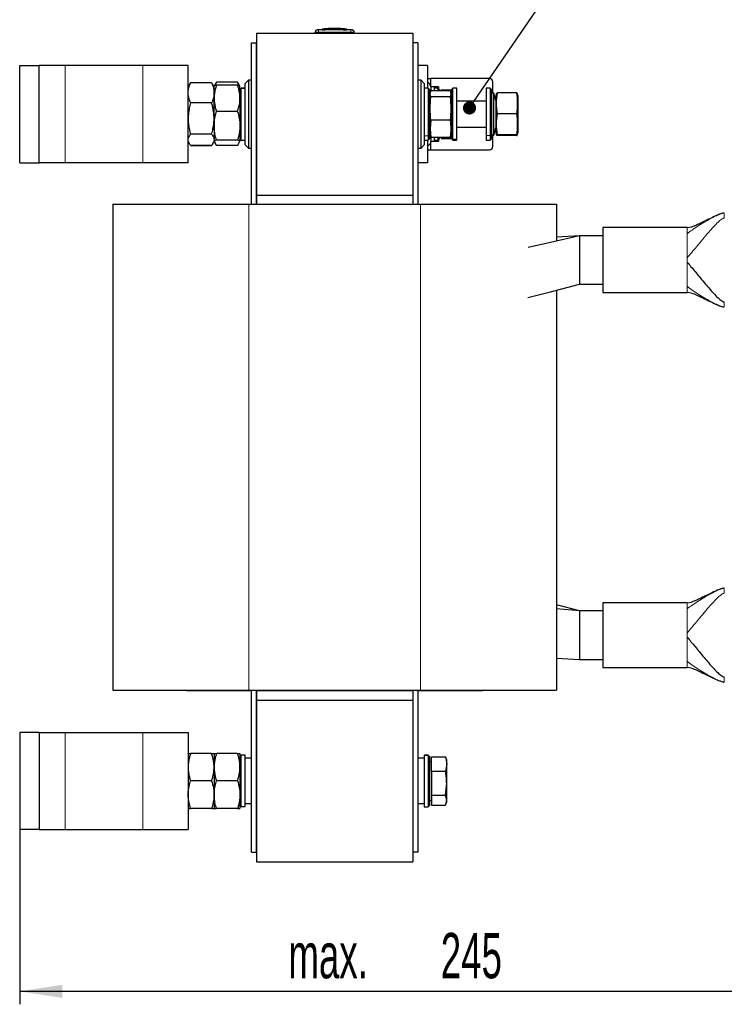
# Paper-space layout 'Blatt2' of a CAD drawing. Header units: millimetres. Extents: x 5 to 418, y 2 to 292.
# Tile 26 of 29: x 182 to 237, y 167 to 243. Entities that reach past the tile are written whole.
import ezdxf

# ---------------------------------------------------------------- set-up
doc = ezdxf.new("R2010")
doc.units = ezdxf.units.MM
doc.layers.add('SLD-0', color=7, linetype='Continuous')
doc.styles.add('SLDTEXTSTYLE0', font='TXT', dxfattribs={"width": 0.605})
doc.dimstyles.new('SLDDIMSTYLE0', dxfattribs={"dimtxt": 3.5, "dimasz": 3.302, "dimexe": 0, "dimexo": 0.0625, "dimgap": 0.875, "dimtad": 1, "dimlfac": 4, "dimrnd": 1e-09, "dimzin": 12, "dimdsep": 46, "dimtxsty": 'SLDTEXTSTYLE0', "dimsah": 1, "dimcen": 0.09, "dimadec": 0, "dimazin": 3, "dimtfac": 1, "dimtofl": 0, "dimtmove": 0, "dimatfit": 3, "dimfxl": 1, "dimfrac": 2, "dimtolj": 1, "dimtzin": 12, "dimarcsym": 0})
doc.dimstyles.new('SLDDIMSTYLE3', dxfattribs={"dimtxt": 0.18, "dimasz": 1.016, "dimexe": 0, "dimexo": 0.0625, "dimgap": 0, "dimtad": 0, "dimtih": 1, "dimtoh": 1, "dimdec": 0, "dimrnd": 1e-09, "dimzin": 0, "dimdsep": 46, "dimtxsty": 'Standard', "dimblk1": 'DOT', "dimblk2": 'DOT', "dimsah": 1, "dimcen": 0.09, "dimadec": 0, "dimazin": 0, "dimtfac": 1.016, "dimtdec": 0, "dimtofl": 0, "dimtmove": 0, "dimatfit": 3, "dimldrblk": 'DOT', "dimfxl": 1, "dimfrac": 2, "dimtolj": 1, "dimtzin": 0, "dimarcsym": 0})

# ---------------------------------------------------------------- blocks, each defined once
blk = doc.blocks.new('_D_9')
at = {"layer": 'SLD-0', "color": 7}
for p, q in [((243.435, 195.389), (243.435, 166.874)), ((182.185, 180.374), (182.185, 166.874)), ((243.435, 167.874), (182.185, 167.874))]:
    blk.add_line(p, q, dxfattribs=at)
for points in [[(182.185, 167.874), (185.487, 167.366), (185.487, 168.382)], [(243.435, 167.874), (240.133, 168.382), (240.133, 167.366)]]:
    blk.add_solid(points, dxfattribs=at)
at = {"layer": 'SLD-0', "color": 7, "char_height": 3.5, "attachment_point": 1, "style": 'SLDTEXTSTYLE0'}
for s, insert in [('245', (214.679, 172.386)), ('max.', (202.92, 172.386))]:
    blk.add_mtext(s, dxfattribs=dict(at, insert=insert))
blk = doc.blocks.new('_Dot')
at = {"color": 0, "linetype": 'ByBlock', "lineweight": -2}
blk.add_line((-0.5, 0), (-1, 0), dxfattribs=at)
at = {"color": 0, "linetype": 'ByBlock', "const_width": 0.5}
blk.add_lwpolyline([(-0.25, 0, 1), (0.25, 0, 1)], format="xyb", close=True, dxfattribs=at)

psp = doc.layouts.new('Blatt2')

# ---------------------------------------------------------------- linework, layer by layer
at = {"color": 7, "linetype": 'Continuous', "lineweight": 25}
for p, q in [((200.4602, 241.8742), (200.4602, 229.3742)), ((200.4602, 241.8742), (212.5352, 241.8742)), ((204.9977, 241.8742), (204.9977, 241.9522)), ((205.5292, 242.1736), (205.1333, 242.1427)), ((205.7458, 242.2095), (205.5161, 242.1955)), ((206.0612, 242.1843), (205.528, 242.1624)), ((205.528, 242.1784), (206.0612, 242.1843)), ((205.528, 242.1784), (205.528, 242.1734)), ((205.528, 242.1453), (205.528, 242.1403)), ((206.2679, 242.2492), (205.9796, 242.2357)), ((205.9796, 242.2357), (205.9796, 242.2361)), ((206.2679, 242.2492), (206.2679, 242.2492)), ((206.6615, 242.2509), (206.6615, 242.2509)), ((206.9803, 242.2379), (206.6615, 242.2509)), ((206.9803, 242.2384), (206.9803, 242.2379)), ((207.4431, 242.1995), (207.1347, 242.217)), ((207.8622, 242.1427), (207.43, 242.1764)), ((207.4313, 242.1808), (207.4313, 242.1758)), ((207.4313, 242.1463), (207.4313, 242.1413)), ((207.9977, 241.8742), (207.9977, 241.9522)), ((212.5352, 241.8742), (212.5352, 229.3742)), ((200.0852, 241.1242), (200.4602, 241.1242)), ((200.0852, 228.6617), (200.0852, 241.1242)), ((200.4602, 228.6617), (200.4602, 241.1242)), ((212.5352, 241.1242), (212.5352, 228.6617)), ((212.9102, 241.1242), (212.5352, 241.1242)), ((212.9102, 241.1242), (212.9102, 228.6617)), ((182.1852, 239.3742), (183.6852, 239.3742)), ((182.1852, 231.8742), (182.1852, 239.3742)), ((183.6852, 231.8742), (183.6852, 239.3742)), ((185.6852, 239.3742), (183.6852, 239.3742)), ((191.6852, 239.3742), (185.6852, 239.3742)), ((195.1852, 239.3742), (191.6852, 239.3742)), ((195.1852, 231.8742), (195.1852, 239.3742)), ((213.6602, 239.3742), (212.9102, 239.3742)), ((213.6602, 239.3742), (213.6602, 237.6242)), ((195.375, 238.0461), (195.275, 237.8967)), ((196.9954, 238.0578), (195.375, 238.0578)), ((196.9954, 238.0461), (195.375, 238.0461)), ((198.9954, 238.099), (197.375, 238.099)), ((199.8352, 238.2492), (199.5852, 237.9992)), ((200.0852, 238.2492), (199.8352, 238.2492)), ((199.8352, 238.2492), (199.8352, 232.9992)), ((213.1602, 238.2492), (212.9102, 238.2492)), ((213.4102, 237.9992), (213.1602, 238.2492)), ((213.1602, 236.7963), (213.1602, 238.2492)), ((213.6602, 238.3742), (213.9039, 238.3742)), ((213.9039, 237.7891), (213.9039, 238.3742)), ((218.4477, 238.3742), (213.9039, 238.3742)), ((218.6977, 237.2492), (218.6977, 238.1242)), ((195.2715, 237.8987), (195.1852, 237.7492)), ((197.0995, 237.8977), (197.0822, 237.9276)), ((197.1852, 237.7492), (197.0995, 237.8977)), ((197.1889, 237.7805), (197.1852, 237.7742)), ((197.1852, 236.8498), (197.1852, 237.7711)), ((197.3326, 238.0294), (197.1889, 237.7805)), ((198.9954, 237.8621), (197.375, 237.8621)), ((199.1816, 237.7805), (199.0376, 238.0299)), ((199.1852, 237.7742), (199.1816, 237.7805)), ((199.1852, 236.8498), (199.1852, 237.7711)), ((199.2852, 237.6242), (199.1852, 237.5242)), ((199.5852, 237.6242), (199.2852, 237.6242)), ((199.2852, 237.6186), (199.2852, 237.6242)), ((199.2852, 233.6242), (199.2852, 237.6186)), ((199.5852, 233.2492), (199.5852, 237.9992)), ((213.4102, 237.9992), (213.4102, 236.6847)), ((213.7102, 237.6242), (213.4102, 237.6242)), ((213.8102, 237.5242), (213.7102, 237.6242)), ((213.7102, 237.6242), (213.7102, 233.9483)), ((213.8102, 237.5242), (213.8102, 234.0321)), ((213.9077, 237.3742), (213.8102, 237.3742)), ((213.8727, 237.3074), (213.8102, 237.0742)), ((214.1693, 237.7304), (213.9102, 237.7304)), ((213.9102, 237.7304), (213.9102, 237.3832)), ((215.396, 237.4333), (213.9245, 237.4333)), ((214.4602, 237.6242), (214.1602, 237.6242)), ((214.1602, 237.6242), (214.1602, 237.4333)), ((214.1693, 237.7304), (214.1693, 237.6242)), ((214.5102, 237.7304), (214.1693, 237.7304)), ((214.5602, 237.5242), (214.4602, 237.6242)), ((214.4602, 237.6242), (214.4602, 237.4333)), ((214.5102, 237.7304), (214.5102, 237.5742)), ((214.5602, 237.5242), (214.5602, 237.4333)), ((214.7102, 237.5006), (215.5102, 237.5006)), ((214.7102, 237.4333), (214.7102, 237.5006)), ((215.5102, 237.0742), (215.4478, 237.3074)), ((215.6102, 237.6242), (215.5102, 237.5242)), ((215.5102, 233.7887), (215.5102, 237.5242)), ((215.9102, 237.6242), (215.6102, 237.6242)), ((215.6102, 233.6921), (215.6102, 237.6242)), ((215.9102, 233.6921), (215.9102, 237.6242)), ((218.4852, 237.6242), (218.1852, 237.6242)), ((218.1852, 237.6242), (218.1852, 233.9688)), ((218.5852, 237.5242), (218.4852, 237.6242)), ((218.4852, 237.6242), (218.4852, 233.9688)), ((218.5852, 237.5242), (218.5852, 234.0516)), ((197.1852, 235.6367), (197.1852, 236.8498)), ((199.1852, 236.8498), (199.1852, 234.7311)), ((213.1602, 232.9992), (213.1602, 236.7963)), ((213.4102, 236.6847), (213.4102, 233.2492)), ((215.396, 236.9601), (213.9245, 236.9601)), ((218.1852, 236.6242), (215.9102, 236.6242)), ((218.7852, 237.2492), (218.5852, 237.2492)), ((218.9352, 236.6742), (218.7852, 237.2492)), ((218.7852, 234.0582), (218.7852, 237.2492)), ((218.9827, 237.2514), (218.9352, 237.0742)), ((218.9352, 237.0739), (218.9352, 234.1745)), ((218.9821, 237.2489), (219.0495, 237.2675)), ((220.521, 237.2675), (219.0495, 237.2675)), ((220.5862, 237.2495), (220.521, 237.2675)), ((220.6352, 237.0742), (220.5881, 237.25)), ((220.6352, 237.0739), (220.6352, 234.3831)), ((196.9954, 236.4939), (195.375, 236.4939)), ((198.9954, 235.8376), (197.375, 235.8376)), ((197.1852, 235.6367), (197.1852, 235.2829)), ((197.1852, 235.2829), (197.1852, 233.6371)), ((213.9245, 235.151), (213.8571, 234.483)), ((215.396, 235.151), (213.9245, 235.151)), ((220.521, 235.6614), (219.0495, 235.6614)), ((199.1852, 234.7311), (199.1852, 233.5305)), ((213.8571, 234.483), (213.9245, 233.8151)), ((215.9102, 234.6242), (218.1852, 234.6242)), ((218.7852, 233.9992), (218.9352, 234.5742)), ((220.6352, 234.3831), (220.6352, 234.1742)), ((195.1852, 233.4992), (195.2715, 233.3497)), ((196.9954, 234.072), (195.375, 234.072)), ((197.0995, 233.3507), (197.1852, 233.4992)), ((197.1852, 233.6371), (197.1852, 233.4992)), ((197.1852, 233.5242), (197.1889, 233.5179)), ((197.1889, 233.5179), (197.3327, 233.2688)), ((198.9954, 233.6246), (197.375, 233.6246)), ((199.1816, 233.5179), (199.1852, 233.5242)), ((199.1821, 233.5187), (199.1852, 233.5305)), ((199.1852, 233.7242), (199.2852, 233.6242)), ((199.2852, 233.6242), (199.5852, 233.6242)), ((213.4102, 233.6242), (213.7102, 233.6242)), ((213.6602, 233.6242), (213.6602, 231.8742)), ((213.7102, 233.9483), (213.7102, 233.6242)), ((213.7102, 233.6242), (213.8102, 233.7242)), ((213.8102, 234.1742), (213.8727, 233.941)), ((213.8102, 234.0321), (213.8102, 233.7242)), ((213.8102, 233.8742), (213.9077, 233.8742)), ((213.8875, 233.9449), (213.9245, 233.8151)), ((213.9102, 233.8652), (213.9102, 233.5179)), ((214.1693, 233.5179), (213.9102, 233.5179)), ((215.396, 233.8151), (213.9245, 233.8151)), ((214.1602, 233.8151), (214.1602, 233.6242)), ((214.1602, 233.6242), (214.4602, 233.6242)), ((214.1693, 233.6242), (214.1693, 233.5179)), ((214.5102, 233.5179), (214.1693, 233.5179)), ((214.4602, 233.8151), (214.4602, 233.6242)), ((214.4602, 233.6242), (214.5602, 233.7242)), ((214.5102, 233.6742), (214.5102, 233.5179)), ((214.5602, 233.8151), (214.5602, 233.7242)), ((214.7102, 233.8151), (214.7102, 233.7478)), ((214.7102, 233.7478), (215.5102, 233.7478)), ((215.396, 233.8151), (215.433, 233.9449)), ((215.4478, 233.941), (215.5102, 234.1742)), ((215.5102, 233.7242), (215.5102, 233.7887)), ((215.5102, 233.7242), (215.6102, 233.6242)), ((215.6102, 233.6242), (215.6102, 233.6921)), ((215.6102, 233.6242), (215.9102, 233.6242)), ((215.9102, 233.6242), (215.9102, 233.6921)), ((218.1852, 233.9688), (218.1852, 233.6242)), ((218.1852, 233.6242), (218.4852, 233.6242)), ((218.4852, 233.9688), (218.4852, 233.6242)), ((218.4852, 233.6242), (218.5852, 233.7242)), ((218.5852, 234.0516), (218.5852, 233.7242)), ((218.5852, 233.9992), (218.7852, 233.9992)), ((218.6977, 233.1242), (218.6977, 233.9992)), ((218.7852, 233.9992), (218.7852, 234.0582)), ((218.9352, 234.1742), (218.9824, 233.9983)), ((218.9821, 233.9995), (219.0495, 234.0181)), ((219.0495, 233.9809), (218.9821, 233.9995)), ((220.521, 234.0181), (219.0495, 234.0181)), ((220.521, 233.9809), (219.0495, 233.9809)), ((220.5881, 233.9983), (220.6352, 234.1742)), ((196.9954, 233.2023), (195.375, 233.2023)), ((196.9954, 233.1906), (195.375, 233.1906)), ((197.375, 233.1994), (197.3333, 233.2691)), ((198.9954, 233.1994), (197.375, 233.1994)), ((199.5852, 233.2492), (199.8352, 232.9992)), ((199.8352, 232.9992), (200.0852, 232.9992)), ((212.9102, 232.9992), (213.1602, 232.9992)), ((213.1602, 232.9992), (213.4102, 233.2492)), ((213.6602, 232.8742), (213.9039, 232.8742)), ((213.9039, 232.8742), (213.9039, 233.4592)), ((213.9039, 232.8742), (218.4477, 232.8742)), ((182.1852, 231.8742), (183.6852, 231.8742)), ((185.6852, 231.8742), (183.6852, 231.8742)), ((191.6852, 231.8742), (185.6852, 231.8742)), ((195.1852, 231.8742), (191.6852, 231.8742)), ((213.6602, 231.8742), (212.9102, 231.8742)), ((200.4602, 229.3742), (212.5352, 229.3742)), ((200.4602, 229.3742), (200.4602, 228.6617)), ((212.5352, 229.3742), (212.5352, 228.6617)), ((189.3727, 228.6617), (189.3727, 191.1367)), ((189.3727, 228.6617), (199.8727, 228.6617)), ((199.8727, 228.6617), (213.1227, 228.6617)), ((213.1227, 228.6617), (223.6227, 228.6617)), ((223.6227, 228.6617), (223.6227, 225.832)), ((233.6852, 226.8596), (227.1852, 226.8596)), ((227.1852, 226.8596), (227.1852, 221.8596)), ((233.6852, 226.8596), (234.0217, 226.9127)), ((225.3977, 226.2346), (223.6227, 226.1297)), ((227.1852, 226.2346), (225.3977, 226.2346)), ((225.3977, 226.2346), (225.3977, 222.4846)), ((225.3977, 222.4846), (227.1852, 222.4846)), ((223.6227, 222.0327), (223.6227, 191.1367)), ((227.1852, 221.8596), (233.6852, 221.8596)), ((234.0221, 221.8045), (233.6852, 221.8596)), ((233.6852, 197.8888), (227.1852, 197.8888)), ((227.1852, 197.8888), (227.1852, 192.8888)), ((233.6852, 197.8888), (234.0217, 197.9419)), ((225.3977, 197.2638), (223.6227, 197.7157)), ((225.3977, 197.2638), (223.6227, 197.4148)), ((227.1852, 197.2638), (225.3977, 197.2638)), ((225.3977, 197.2638), (225.3977, 195.3888)), ((225.3977, 195.3888), (225.3977, 193.5138)), ((223.6227, 193.6187), (225.3977, 193.5138)), ((225.3977, 193.5138), (227.1852, 193.5138)), ((227.1852, 192.8888), (233.6852, 192.8888)), ((234.0221, 192.8337), (233.6852, 192.8888)), ((189.3727, 191.1367), (199.8727, 191.1367)), ((195.0852, 191.1242), (195.0852, 191.1367)), ((195.0852, 191.1242), (195.4741, 191.1242)), ((195.4741, 191.1242), (199.6071, 191.1242)), ((199.6071, 191.1367), (199.6071, 191.1242)), ((199.6071, 191.1242), (200.0453, 191.1242)), ((199.8727, 191.1367), (213.1227, 191.1367)), ((200.0453, 191.1242), (200.0453, 191.1367)), ((200.0852, 191.1242), (200.0453, 191.1242)), ((200.0852, 178.6242), (200.0852, 191.1367)), ((200.4602, 178.6242), (200.4602, 191.1367)), ((200.4602, 191.1367), (200.4602, 191.1242)), ((200.4602, 191.1242), (200.4602, 190.3742)), ((200.4602, 191.1242), (212.5352, 191.1242)), ((212.5352, 191.1367), (212.5352, 178.6242)), ((212.5352, 191.1367), (212.5352, 191.1242)), ((212.5352, 191.1242), (212.5352, 190.3742)), ((212.9102, 191.1367), (212.9102, 178.6242)), ((212.9102, 191.1242), (212.9502, 191.1242)), ((212.9502, 191.1367), (212.9502, 191.1242)), ((212.9502, 191.1242), (213.3884, 191.1242)), ((213.1227, 191.1367), (223.6227, 191.1367)), ((213.3884, 191.1242), (213.3884, 191.1367)), ((213.3884, 191.1242), (217.5214, 191.1242)), ((217.5214, 191.1242), (217.9102, 191.1242)), ((217.9102, 191.1242), (217.9102, 191.1367)), ((200.4602, 190.3742), (212.5352, 190.3742)), ((200.4602, 190.3742), (200.4602, 177.8742)), ((212.5352, 190.3742), (212.5352, 177.8742)), ((182.1852, 187.8742), (182.1852, 180.3742)), ((183.6852, 187.8742), (182.1852, 187.8742)), ((183.6852, 187.8742), (183.6852, 180.3742)), ((183.6852, 187.8742), (185.6852, 187.8742)), ((185.6852, 187.8742), (191.6852, 187.8742)), ((191.6852, 187.8742), (195.1852, 187.8742)), ((195.1852, 187.8742), (195.1852, 180.3742)), ((196.9954, 186.2492), (195.375, 186.2492)), ((197.1852, 186.2492), (197.1852, 185.1867)), ((198.9954, 186.2492), (197.375, 186.2492)), ((199.1852, 186.2492), (199.1852, 185.1867)), ((199.1852, 186.0242), (199.2852, 186.1242)), ((199.2852, 182.1242), (199.2852, 186.1242)), ((199.5852, 186.1242), (199.2852, 186.1242)), ((199.5852, 182.1242), (199.5852, 186.1242)), ((200.0852, 185.8742), (199.5852, 185.8742)), ((213.4102, 185.8742), (212.9102, 185.8742)), ((213.7102, 186.1242), (213.4102, 186.1242)), ((213.4102, 186.1242), (213.4102, 186.0931)), ((213.4102, 186.0931), (213.4102, 182.1242)), ((213.8102, 186.0242), (213.7102, 186.1242)), ((213.7102, 186.1242), (213.7102, 186.0931)), ((213.7102, 186.0931), (213.7102, 182.1242)), ((213.8102, 186.0242), (213.8102, 185.9947)), ((213.8102, 185.9947), (213.8102, 182.2242)), ((213.9602, 185.6645), (213.8102, 185.5779)), ((213.9602, 185.9896), (215.0437, 185.9896)), ((213.9602, 184.8814), (213.9602, 185.9896)), ((215.0437, 185.9896), (215.1352, 185.4355)), ((215.1352, 185.7492), (215.0801, 185.9006)), ((215.1352, 185.4355), (215.1352, 185.7492)), ((197.1852, 185.1867), (197.1852, 183.0617)), ((199.1852, 185.1867), (199.1852, 183.0617)), ((213.9602, 184.8814), (215.0437, 184.8814)), ((213.9602, 184.8814), (213.9602, 183.016)), ((215.1352, 185.4355), (215.0437, 184.8814)), ((215.1352, 183.9487), (215.1352, 185.4355)), ((196.9954, 184.1242), (195.375, 184.1242)), ((198.9954, 184.1242), (197.375, 184.1242)), ((215.1352, 182.6374), (215.1352, 183.9487)), ((197.1852, 183.0617), (197.1852, 181.9992)), ((199.1852, 183.0617), (199.1852, 181.9992)), ((213.8102, 182.6704), (213.9602, 182.5838)), ((213.9602, 183.016), (215.0437, 183.016)), ((213.9602, 183.016), (213.9602, 182.2588)), ((215.1352, 182.6374), (215.0437, 183.016)), ((215.1352, 182.4992), (215.1352, 182.6374)), ((196.9954, 181.9992), (195.375, 181.9992)), ((198.9954, 181.9992), (197.375, 181.9992)), ((199.1852, 182.2242), (199.2852, 182.1242)), ((199.5852, 182.1242), (199.2852, 182.1242)), ((199.5852, 182.3742), (200.0852, 182.3742)), ((212.9102, 182.3742), (213.4102, 182.3742)), ((213.4102, 182.1242), (213.7102, 182.1242)), ((213.7102, 182.1242), (213.8102, 182.2242)), ((213.9602, 182.2588), (215.0437, 182.2588)), ((215.0801, 182.3478), (215.1352, 182.4992)), ((183.6852, 180.3742), (182.1852, 180.3742)), ((183.6852, 180.3742), (185.6852, 180.3742)), ((185.6852, 180.3742), (191.6852, 180.3742)), ((191.6852, 180.3742), (195.1852, 180.3742)), ((200.0852, 178.6242), (200.4602, 178.6242)), ((212.9102, 178.6242), (212.5352, 178.6242)), ((200.4602, 177.8742), (212.5352, 177.8742))]:
    psp.add_line(p, q, dxfattribs=at)
at = {"color": 7, "linetype": 'Continuous', "lineweight": 18}
for p, q in [((205.2457, 242.1271), (205.2477, 241.9522)), ((205.2477, 241.8742), (205.2477, 241.9522)), ((207.7498, 242.1271), (207.7477, 241.9522)), ((207.7477, 241.8742), (207.7477, 241.9522)), ((185.6852, 231.8742), (185.6852, 239.3742)), ((191.6852, 231.8742), (191.6852, 239.3742)), ((199.1852, 237.5189), (199.2852, 237.6186)), ((199.5852, 237.6186), (199.2852, 237.6186)), ((215.5102, 235.2585), (215.396, 235.151)), ((213.8102, 234.6059), (213.8571, 234.483)), ((218.9352, 234.6123), (218.7852, 234.0582)), ((220.6352, 234.3831), (220.521, 234.0181)), ((213.4102, 233.9483), (213.7102, 233.9483)), ((213.8102, 234.0321), (213.7102, 233.9483)), ((215.5102, 233.7887), (215.6102, 233.6921)), ((215.9102, 233.6921), (215.6102, 233.6921)), ((218.1852, 233.9688), (218.4852, 233.9688)), ((218.5852, 234.0516), (218.4852, 233.9688)), ((218.7852, 234.0582), (218.5852, 234.0582)), ((218.9352, 234.1745), (218.9821, 233.9995)), ((199.8727, 228.6617), (199.8727, 191.1367)), ((213.1227, 228.6617), (213.1227, 191.1367)), ((233.6852, 226.3821), (233.6852, 226.4652)), ((233.6852, 224.2026), (233.6852, 224.5166)), ((233.6852, 222.2539), (233.6852, 222.337)), ((233.6852, 197.4113), (233.6852, 197.4944)), ((233.6852, 195.2318), (233.6852, 195.5458)), ((233.6852, 193.2832), (233.6852, 193.3663)), ((195.4741, 191.1242), (195.4741, 191.1367)), ((217.5214, 191.1242), (217.5214, 191.1367)), ((185.6852, 187.8742), (185.6852, 180.3742)), ((191.6852, 187.8742), (191.6852, 180.3742)), ((213.4102, 186.0931), (213.7102, 186.0931)), ((213.8102, 185.9947), (213.7102, 186.0931))]:
    psp.add_line(p, q, dxfattribs=at)
at = {"color": 7, "linetype": 'Continuous', "lineweight": 25, "flags": 128}
for points in [[(225.3977, 226.2346), (223.1518, 225.7252), (221.437, 225.3362)], [(221.4088, 221.469), (223.156, 221.9138), (225.3977, 222.4846)]]:
    psp.add_lwpolyline(points, dxfattribs=at)
at = {"color": 7, "linetype": 'Continuous', "lineweight": 25}
for centre, radius, start, end in [((205.1727, 241.9715), 0.175, 97.642536, 180), ((207.8227, 241.9715), 0.175, 360, 82.372785), ((218.4477, 238.1242), 0.25, 0, 90), ((213.5352, 237.7206), 0.375, 1.497506, 10.525807), ((213.5352, 233.5277), 0.375, 349.474193, 358.502494), ((218.4477, 233.1242), 0.25, 270, 360)]:
    psp.add_arc(centre, radius, start, end, dxfattribs=at)
at = {"color": 7, "linetype": 'Continuous', "lineweight": 18}
for centre, start, end in [((205.1727, 241.9522), 90.989679, 179.997938), ((207.8228, 241.9522), 0.002064, 89.009565)]:
    psp.add_arc(centre, 0.175, start, end, dxfattribs=at)
for points, knots in [([(205.2477, 241.9522), (205.2196, 241.9521), (205.1634, 241.9519), (205.0885, 241.9518), (205.032, 241.9518), (205.002, 241.952), (204.999, 241.9521), (204.9977, 241.9522)], [0, 0, 0, 0, 0.2146728, 0.4293525, 0.6440267, 0.8586958, 1, 1, 1, 1]), ([(205.1494, 242.1449), (205.1494, 242.1449), (205.1476, 242.1464), (205.154, 242.142), (205.1645, 242.1321), (205.1697, 242.1271)], [0, 0, 0, 0, 0.0000731, 0.5000173, 1, 1, 1, 1]), ([(205.1697, 242.1271), (205.1701, 242.1271), (205.1712, 242.1269), (205.1805, 242.1268), (205.1977, 242.1268), (205.2203, 242.1269), (205.2372, 242.127), (205.2457, 242.1271)], [0, 0, 0, 0, 0.140567, 0.3553278, 0.5708439, 0.7860438, 1, 1, 1, 1]), ([(205.2457, 242.1271), (205.3878, 242.1286), (205.672, 242.1317), (206.0983, 242.1342), (206.5247, 242.1349), (207.0752, 242.1338), (207.4836, 242.1298), (207.7498, 242.1271)], [0, 0, 0, 0, 0.1702473, 0.3404988, 0.5107709, 0.6810498, 1, 1, 1, 1]), ([(207.7477, 241.9522), (207.4819, 241.9548), (206.9324, 241.9604), (206.099, 241.9606), (205.5315, 241.955), (205.2477, 241.9522)], [0, 0, 0, 0, 0.3189779, 0.6594764, 1, 1, 1, 1]), ([(207.9977, 241.9522), (207.9977, 241.9522), (207.9976, 241.9521), (207.9961, 241.9521), (207.9926, 241.952), (207.9882, 241.952), (207.9821, 241.9519), (207.9742, 241.9519), (207.9627, 241.9519), (207.952, 241.9519), (207.938, 241.9518), (207.9199, 241.9518), (207.8981, 241.9518), (207.8747, 241.9519), (207.8498, 241.9519), (207.8233, 241.952), (207.7988, 241.952), (207.7755, 241.9521), (207.757, 241.9521), (207.7477, 241.9522)], [0, 0, 0, 0, 0.0264595, 0.0796391, 0.1333335, 0.1875508, 0.2148084, 0.282391, 0.3447831, 0.4019197, 0.4295978, 0.5210866, 0.6048454, 0.644314, 0.7358009, 0.8195577, 0.8590255, 0.9292832, 1, 1, 1, 1]), ([(207.7498, 242.1271), (207.7554, 242.1271), (207.7694, 242.1269), (207.7906, 242.1268), (207.8098, 242.1268), (207.823, 242.1269), (207.8248, 242.1271), (207.8258, 242.1271)], [0, 0, 0, 0, 0.1406569, 0.3555038, 0.5710329, 0.7861716, 1, 1, 1, 1]), ([(207.8258, 242.1271), (207.8314, 242.1324), (207.8428, 242.1429), (207.845, 242.1442), (207.8461, 242.1449)], [0, 0, 0, 0, 0.5000514, 1, 1, 1, 1]), ([(236.5602, 227.9846), (236.5476, 227.9841), (236.5194, 227.9829), (236.4652, 227.9737), (236.364, 227.9486), (236.1487, 227.8716), (235.8425, 227.7314), (235.4549, 227.5299), (235.0212, 227.284), (234.5614, 227.0007), (234.1153, 226.7089), (233.8178, 226.4829), (233.6852, 226.3821)], [0, 0, 0, 0, 0.0076043, 0.0170556, 0.0362353, 0.0838152, 0.2058975, 0.3445838, 0.4990775, 0.6870837, 0.8605578, 1, 1, 1, 1]), ([(236.5602, 227.5929), (236.5515, 227.5924), (236.5322, 227.5913), (236.4966, 227.5823), (236.4333, 227.5572), (236.2775, 227.4612), (236.0462, 227.2554), (235.7244, 226.9254), (235.3411, 226.4932), (234.914, 225.9883), (234.4815, 225.4664), (234.0814, 224.982), (233.808, 224.6608), (233.6852, 224.5166)], [0, 0, 0, 0, 0.0042374, 0.0094041, 0.0199941, 0.0470601, 0.1442955, 0.2795748, 0.4371816, 0.620855, 0.7920333, 0.9065799, 1, 1, 1, 1]), ([(236.5602, 220.7346), (236.5476, 220.7351), (236.5194, 220.7363), (236.4652, 220.7455), (236.364, 220.7706), (236.1487, 220.8476), (235.8425, 220.9878), (235.4549, 221.1892), (235.0212, 221.4352), (234.5614, 221.7184), (234.1153, 222.0103), (233.8178, 222.2363), (233.6852, 222.337)], [0, 0, 0, 0, 0.0076043, 0.0170556, 0.0362353, 0.0838152, 0.2058975, 0.3445838, 0.4990775, 0.6870837, 0.8605578, 1, 1, 1, 1]), ([(236.5602, 199.0138), (236.5476, 199.0133), (236.5194, 199.0121), (236.4652, 199.0029), (236.364, 198.9778), (236.1487, 198.9008), (235.8425, 198.7606), (235.4549, 198.5591), (235.0212, 198.3132), (234.5614, 198.03), (234.1153, 197.7381), (233.8178, 197.5121), (233.6852, 197.4113)], [0, 0, 0, 0, 0.0076043, 0.0170556, 0.0362353, 0.0838152, 0.2058975, 0.3445838, 0.4990775, 0.6870837, 0.8605578, 1, 1, 1, 1]), ([(236.5602, 198.6221), (236.5515, 198.6216), (236.5322, 198.6205), (236.4966, 198.6115), (236.4333, 198.5864), (236.2775, 198.4905), (236.0462, 198.2846), (235.7244, 197.9546), (235.3411, 197.5224), (234.914, 197.0176), (234.4815, 196.4956), (234.0814, 196.0112), (233.808, 195.69), (233.6852, 195.5458)], [0, 0, 0, 0, 0.0042374, 0.0094041, 0.0199941, 0.0470601, 0.1442955, 0.2795748, 0.4371816, 0.620855, 0.7920333, 0.9065799, 1, 1, 1, 1]), ([(236.5602, 191.7638), (236.5476, 191.7643), (236.5194, 191.7655), (236.4652, 191.7747), (236.364, 191.7998), (236.1487, 191.8768), (235.8425, 192.017), (235.4549, 192.2185), (235.0212, 192.4644), (234.5614, 192.7477), (234.1153, 193.0395), (233.8178, 193.2655), (233.6852, 193.3663)], [0, 0, 0, 0, 0.0076043, 0.0170556, 0.0362353, 0.0838152, 0.2058975, 0.3445838, 0.4990775, 0.6870837, 0.8605578, 1, 1, 1, 1])]:
    psp.add_open_spline(points, degree=3, knots=knots, dxfattribs=at)
at = {"color": 7, "linetype": 'Continuous', "lineweight": 25}
for points, knots in [([(205.528, 242.1453), (205.7883, 242.1509), (206.2356, 242.1604), (206.8702, 242.1585), (207.2442, 242.1503), (207.4313, 242.1463)], [0, 0, 0, 0, 0.4103219, 0.7051227, 1, 1, 1, 1]), ([(207.4313, 242.1413), (207.1712, 242.1466), (206.7239, 242.1557), (206.0893, 242.153), (205.7151, 242.1446), (205.528, 242.1403)], [0, 0, 0, 0, 0.4100689, 0.70499675, 1, 1, 1, 1]), ([(207.34, 242.2024), (207.2102, 242.2127), (206.9504, 242.2334), (206.6088, 242.243), (206.3164, 242.2411), (206.0733, 242.2325), (205.8302, 242.2178), (205.6684, 242.2033), (205.5875, 242.1961)], [0, 0, 0, 0, 0.2225338, 0.4454272, 0.583824, 0.722329, 0.8611249, 1, 1, 1, 1]), ([(205.6782, 242.1989), (205.7128, 242.202), (205.8121, 242.2109), (205.9767, 242.2219), (206.1718, 242.2314), (206.3831, 242.2371), (206.6104, 242.2371), (206.8237, 242.232), (206.9559, 242.2242), (207.0071, 242.2212)], [0, 0, 0, 0, 0.0782164, 0.2249435, 0.3718374, 0.5187996, 0.7014731, 0.8842915, 1, 1, 1, 1]), ([(206.6611, 242.2438), (206.6006, 242.2488), (206.4697, 242.2598), (206.3388, 242.2477), (206.2684, 242.2412)], [0, 0, 0, 0, 0.4620973, 1, 1, 1, 1]), ([(206.4366, 242.1901), (206.5194, 242.1927), (206.685, 242.198), (206.9337, 242.1991), (207.1826, 242.1945), (207.3484, 242.1854), (207.4313, 242.1808)], [0, 0, 0, 0, 0.2497455, 0.4995706, 0.7497151, 1, 1, 1, 1]), ([(207.4313, 242.1643), (207.2657, 242.1722), (206.9343, 242.1879), (206.6025, 242.1894), (206.4366, 242.1901)], [0, 0, 0, 0, 0.4998112, 1, 1, 1, 1]), ([(207.4313, 242.1758), (207.3486, 242.1803), (207.1831, 242.1892), (206.9116, 242.1954), (206.7229, 242.1907), (206.6171, 242.188)], [0, 0, 0, 0, 0.3050412, 0.610256, 1, 1, 1, 1]), ([(195.1852, 237.27), (195.1879, 237.3347), (195.1945, 237.4978), (195.2547, 237.7585), (195.3348, 237.9499), (195.375, 238.0461)], [0, 0, 0, 0, 0.2463482, 0.6211415, 1, 1, 1, 1]), ([(196.9954, 238.0461), (197.0719, 237.8533), (197.1733, 237.5974), (197.1829, 237.3347), (197.1852, 237.27)], [0, 0, 0, 0, 0.7534206, 1, 1, 1, 1]), ([(197.0978, 237.8967), (197.0888, 237.9132), (197.0706, 237.9466), (197.0348, 237.9963), (197.0086, 238.0295), (196.9954, 238.0461)], [0, 0, 0, 0, 0.3272366, 0.6633671, 1, 1, 1, 1]), ([(197.375, 238.099), (197.3612, 238.0768), (197.3198, 238.0099), (197.2644, 237.9071), (197.2394, 237.8252), (197.2284, 237.7893)], [0, 0, 0, 0, 0.2187045, 0.656919, 1, 1, 1, 1]), ([(199.1409, 237.7929), (199.1289, 237.8313), (199.1014, 237.9184), (199.0449, 238.0199), (199.0054, 238.0832), (198.9954, 238.099)], [0, 0, 0, 0, 0.3708006, 0.8422399, 1, 1, 1, 1]), ([(213.9039, 237.7891), (213.8978, 237.8126), (213.8691, 237.9218), (213.7803, 238.0139), (213.7034, 238.0525), (213.6602, 238.0742)], [0, 0, 0, 0, 0.1071494, 0.4989926, 1, 1, 1, 1]), ([(197.375, 237.8621), (197.3561, 237.8059), (197.3182, 237.6935), (197.2694, 237.5172), (197.222, 237.3014), (197.1905, 237.0766), (197.1868, 236.9148), (197.1852, 236.8498)], [0, 0, 0, 0, 0.1702071, 0.3406554, 0.5278449, 0.8102272, 1, 1, 1, 1]), ([(197.375, 237.8621), (197.3621, 237.8586), (197.3363, 237.8516), (197.3037, 237.8415), (197.276, 237.832), (197.2528, 237.823), (197.2327, 237.814), (197.2158, 237.8049), (197.2023, 237.7957), (197.1926, 237.7865), (197.1864, 237.7772), (197.1856, 237.771), (197.1852, 237.7679)], [0, 0, 0, 0, 0.1146287, 0.2293253, 0.324881, 0.4204924, 0.5162924, 0.6121654, 0.7088848, 0.8056954, 0.9027962, 1, 1, 1, 1]), ([(199.1852, 236.8498), (199.185, 236.8738), (199.1845, 236.9372), (199.1768, 237.0797), (199.1528, 237.2771), (199.1034, 237.5127), (199.0481, 237.7076), (199.0086, 237.8234), (198.9954, 237.8621)], [0, 0, 0, 0, 0.0700515, 0.1851279, 0.4160533, 0.6486732, 0.8827355, 1, 1, 1, 1]), ([(199.1852, 237.7679), (199.1792, 237.7801), (199.1671, 237.8047), (199.0959, 237.8325), (199.0342, 237.8516), (199.0084, 237.8586), (198.9954, 237.8621)], [0, 0, 0, 0, 0.3825181, 0.7705812, 0.8852543, 1, 1, 1, 1]), ([(213.9245, 236.9601), (213.8908, 237.0389), (213.8235, 237.1967), (213.8908, 237.3544), (213.9245, 237.4333)], [0, 0, 0, 0, 0.4999949, 1, 1, 1, 1]), ([(215.396, 237.4333), (215.4297, 237.3544), (215.497, 237.1967), (215.4297, 237.0389), (215.396, 236.9601)], [0, 0, 0, 0, 0.4999949, 1, 1, 1, 1]), ([(195.375, 236.4939), (195.3621, 236.5228), (195.3363, 236.5808), (195.3037, 236.6636), (195.276, 236.742), (195.2528, 236.816), (195.2327, 236.8904), (195.2158, 236.9654), (195.2023, 237.0409), (195.1926, 237.117), (195.1864, 237.1934), (195.1856, 237.2444), (195.1852, 237.27)], [0, 0, 0, 0, 0.1146287, 0.2293253, 0.324881, 0.4204924, 0.5162924, 0.6121654, 0.7088848, 0.8056954, 0.9027962, 1, 1, 1, 1]), ([(197.1852, 237.27), (197.1792, 237.1695), (197.1671, 236.967), (197.0959, 236.7382), (197.0342, 236.5808), (197.0084, 236.5229), (196.9954, 236.4939)], [0, 0, 0, 0, 0.3825181, 0.7705812, 0.8852543, 1, 1, 1, 1]), ([(197.1852, 236.8498), (197.1855, 236.8258), (197.1867, 236.6882), (197.2105, 236.4538), (197.2763, 236.1395), (197.341, 235.9416), (197.375, 235.8376)], [0, 0, 0, 0, 0.07006319, 0.40183272, 0.68543056, 1, 1, 1, 1]), ([(198.9954, 235.8376), (199.0335, 235.9556), (199.1132, 236.203), (199.1755, 236.5429), (199.1825, 236.7633), (199.1852, 236.8498)], [0, 0, 0, 0, 0.3565888, 0.747255, 1, 1, 1, 1]), ([(213.9245, 235.151), (213.8908, 235.4525), (213.8235, 236.0555), (213.8908, 236.6585), (213.9245, 236.9601)], [0, 0, 0, 0, 0.4999949, 1, 1, 1, 1]), ([(215.396, 236.9601), (215.4297, 236.6585), (215.497, 236.0555), (215.4297, 235.4525), (215.396, 235.151)], [0, 0, 0, 0, 0.4999949, 1, 1, 1, 1]), ([(219.0495, 235.6614), (219.0158, 235.9291), (218.9485, 236.4644), (219.0158, 236.9998), (219.0495, 237.2675)], [0, 0, 0, 0, 0.4999949, 1, 1, 1, 1]), ([(220.521, 237.2675), (220.5547, 236.9998), (220.622, 236.4644), (220.5547, 235.9291), (220.521, 235.6614)], [0, 0, 0, 0, 0.4999949, 1, 1, 1, 1]), ([(195.375, 236.4939), (195.3561, 236.4267), (195.3182, 236.2922), (195.2694, 236.0812), (195.222, 235.8231), (195.1905, 235.5542), (195.1868, 235.3607), (195.1852, 235.2829)], [0, 0, 0, 0, 0.1702071, 0.3406554, 0.5278449, 0.8102272, 1, 1, 1, 1]), ([(197.1852, 235.2829), (197.185, 235.3116), (197.1845, 235.3875), (197.1768, 235.5578), (197.1528, 235.794), (197.1034, 236.0759), (197.0481, 236.309), (197.0086, 236.4476), (196.9954, 236.4939)], [0, 0, 0, 0, 0.0700515, 0.1851279, 0.4160533, 0.6486732, 0.8827355, 1, 1, 1, 1]), ([(197.1852, 234.7311), (197.1855, 234.7573), (197.1862, 234.8483), (197.1983, 235.0476), (197.2385, 235.328), (197.3036, 235.6056), (197.3555, 235.7742), (197.375, 235.8376)], [0, 0, 0, 0, 0.0700559, 0.243008, 0.5326724, 0.8243417, 1, 1, 1, 1]), ([(198.9954, 235.8376), (199.0472, 235.6573), (199.125, 235.3861), (199.1772, 235.0139), (199.1826, 234.8256), (199.1852, 234.7311)], [0, 0, 0, 0, 0.4969212, 0.747514, 1, 1, 1, 1]), ([(195.1852, 235.2829), (195.1855, 235.2542), (195.1867, 235.0896), (195.2105, 234.8091), (195.2763, 234.4332), (195.341, 234.1965), (195.375, 234.072)], [0, 0, 0, 0, 0.07006319, 0.40183272, 0.68543056, 1, 1, 1, 1]), ([(196.9954, 234.072), (197.0335, 234.2132), (197.1132, 234.5091), (197.1755, 234.9158), (197.1825, 235.1794), (197.1852, 235.2829)], [0, 0, 0, 0, 0.3565888, 0.747255, 1, 1, 1, 1]), ([(215.396, 235.151), (215.4297, 234.9279), (215.497, 234.4826), (215.4296, 234.0374), (215.396, 233.8151)], [0, 0, 0, 0, 0.5008729, 1, 1, 1, 1]), ([(219.0495, 234.0181), (219.0158, 234.292), (218.9485, 234.8398), (219.0158, 235.3875), (219.0495, 235.6614)], [0, 0, 0, 0, 0.4999949, 1, 1, 1, 1]), ([(220.521, 235.6614), (220.5547, 235.3875), (220.622, 234.8398), (220.5547, 234.292), (220.521, 234.0181)], [0, 0, 0, 0, 0.4999949, 1, 1, 1, 1]), ([(197.375, 233.6246), (197.329, 233.7818), (197.2631, 234.0069), (197.213, 234.307), (197.1896, 234.5181), (197.1867, 234.66), (197.1852, 234.7311)], [0, 0, 0, 0, 0.43381202, 0.62095715, 0.81011708, 1, 1, 1, 1]), ([(199.1852, 234.7311), (199.185, 234.7049), (199.1841, 234.5924), (199.1698, 234.3932), (199.1306, 234.135), (199.0818, 233.9214), (199.035, 233.7514), (199.0086, 233.6669), (198.9954, 233.6246)], [0, 0, 0, 0, 0.0700523, 0.3004927, 0.5322825, 0.7656434, 0.8827342, 1, 1, 1, 1]), ([(195.1852, 233.6371), (195.1855, 233.6474), (195.1862, 233.6832), (195.1983, 233.7615), (195.2385, 233.8717), (195.3036, 233.9808), (195.3555, 234.0471), (195.375, 234.072)], [0, 0, 0, 0, 0.0700559, 0.243008, 0.5326724, 0.8243417, 1, 1, 1, 1]), ([(195.375, 233.2023), (195.329, 233.2641), (195.2631, 233.3525), (195.213, 233.4705), (195.1896, 233.5534), (195.1867, 233.6092), (195.1852, 233.6371)], [0, 0, 0, 0, 0.433812, 0.6209571, 0.8101171, 1, 1, 1, 1]), ([(196.9954, 234.072), (197.0472, 234.0011), (197.125, 233.8945), (197.1772, 233.7483), (197.1826, 233.6743), (197.1852, 233.6371)], [0, 0, 0, 0, 0.4969212, 0.747514, 1, 1, 1, 1]), ([(197.1852, 233.6371), (197.185, 233.6268), (197.1841, 233.5826), (197.1698, 233.5044), (197.1306, 233.4029), (197.0818, 233.3189), (197.035, 233.2521), (197.0086, 233.2189), (196.9954, 233.2023)], [0, 0, 0, 0, 0.07005232, 0.30049268, 0.53228245, 0.76564338, 0.88273416, 1, 1, 1, 1]), ([(197.375, 233.6246), (197.3494, 233.6176), (197.2377, 233.5869), (197.2081, 233.555), (197.1852, 233.5305)], [0, 0, 0, 0, 0.2297082, 1, 1, 1, 1]), ([(197.1852, 233.5305), (197.1858, 233.5265), (197.1869, 233.5187), (197.1942, 233.5109), (197.1979, 233.5069)], [0, 0, 0, 0, 0.49957365, 1, 1, 1, 1]), ([(197.375, 233.1994), (197.3621, 233.2245), (197.3363, 233.2747), (197.3037, 233.3464), (197.2761, 233.4143), (197.2571, 233.4655), (197.2479, 233.4955), (197.2453, 233.5041)], [0, 0, 0, 0, 0.24993995, 0.50002797, 0.70838054, 0.91685459, 1, 1, 1, 1]), ([(199.1654, 233.7011), (199.1627, 233.6711), (199.1519, 233.5529), (199.0954, 233.411), (199.0343, 233.2747), (199.0084, 233.2245), (198.9954, 233.1994)], [0, 0, 0, 0, 0.17609803, 0.69388804, 0.84689562, 1, 1, 1, 1]), ([(199.1852, 233.5305), (199.1624, 233.555), (199.1328, 233.5869), (199.0211, 233.6176), (198.9954, 233.6246)], [0, 0, 0, 0, 0.7702918, 1, 1, 1, 1]), ([(220.521, 233.9809), (220.5547, 233.9871), (220.622, 233.9995), (220.5546, 234.0119), (220.521, 234.0181)], [0, 0, 0, 0, 0.50087292, 1, 1, 1, 1]), ([(199.0376, 233.2691), (199.0365, 233.267), (199.0244, 233.2435), (199.0092, 233.2204), (198.9954, 233.1994)], [0, 0, 0, 0, 0.0895844, 1, 1, 1, 1]), ([(213.9039, 233.4592), (213.8966, 233.4323), (213.8672, 233.3248), (213.7789, 233.2338), (213.7035, 233.1959), (213.6602, 233.1742)], [0, 0, 0, 0, 0.1249791, 0.499128, 1, 1, 1, 1]), ([(236.5602, 227.9846), (236.542, 227.9835), (236.4871, 227.9802), (236.3972, 227.9576), (236.1982, 227.8958), (235.9121, 227.7739), (235.5408, 227.6007), (235.1684, 227.4175), (234.8227, 227.2473), (234.5172, 227.1041), (234.2621, 226.9926), (234.0918, 226.9328), (234.0209, 226.9079)], [0, 0, 0, 0, 0.015642, 0.047128, 0.0882019, 0.2319806, 0.4001959, 0.5674015, 0.7169819, 0.8398958, 0.9333463, 1, 1, 1, 1]), ([(233.6852, 224.2026), (233.7885, 224.0815), (234.0149, 223.816), (234.3227, 223.4448), (234.6576, 223.0404), (235.0052, 222.6224), (235.3725, 222.1905), (235.7246, 221.794), (236.0457, 221.4633), (236.2834, 221.2546), (236.4399, 221.1569), (236.5081, 221.1339), (236.5343, 221.1276), (236.5521, 221.1267), (236.5602, 221.1263)], [0, 0, 0, 0, 0.0781153, 0.1712373, 0.2787848, 0.4183328, 0.5629867, 0.7205441, 0.8557809, 0.9529857, 0.9855584, 0.9913261, 0.9960585, 1, 1, 1, 1]), ([(234.0209, 221.8112), (234.0916, 221.7865), (234.3228, 221.7055), (234.6955, 221.5331), (235.2523, 221.2611), (235.7765, 221.0023), (236.2076, 220.8199), (236.4081, 220.7579), (236.5005, 220.738), (236.542, 220.7356), (236.5602, 220.7346)], [0, 0, 0, 0, 0.0667342, 0.2179987, 0.432699, 0.7680576, 0.9118043, 0.9644532, 0.984357, 1, 1, 1, 1]), ([(236.5602, 199.0138), (236.542, 199.0127), (236.4871, 199.0094), (236.3972, 198.9868), (236.1982, 198.925), (235.9121, 198.8032), (235.5408, 198.63), (235.1684, 198.4467), (234.8227, 198.2765), (234.5172, 198.1334), (234.2621, 198.0218), (234.0918, 197.962), (234.0209, 197.9371)], [0, 0, 0, 0, 0.015642, 0.047128, 0.0882019, 0.2319806, 0.4001959, 0.5674015, 0.7169819, 0.8398958, 0.9333463, 1, 1, 1, 1]), ([(233.6852, 195.2318), (233.7885, 195.1107), (234.0149, 194.8452), (234.3227, 194.474), (234.6576, 194.0696), (235.0052, 193.6517), (235.3725, 193.2197), (235.7246, 192.8232), (236.0457, 192.4925), (236.2834, 192.2838), (236.4399, 192.1861), (236.5081, 192.1631), (236.5343, 192.1568), (236.5521, 192.1559), (236.5602, 192.1555)], [0, 0, 0, 0, 0.0781153, 0.1712373, 0.2787848, 0.4183328, 0.5629867, 0.7205441, 0.8557809, 0.9529857, 0.9855584, 0.9913261, 0.9960585, 1, 1, 1, 1]), ([(234.0209, 192.8405), (234.0916, 192.8157), (234.3228, 192.7347), (234.6955, 192.5623), (235.2523, 192.2903), (235.7765, 192.0315), (236.2076, 191.8491), (236.4081, 191.7871), (236.5005, 191.7672), (236.542, 191.7649), (236.5602, 191.7638)], [0, 0, 0, 0, 0.0667342, 0.2179987, 0.432699, 0.7680576, 0.9118043, 0.9644532, 0.984357, 1, 1, 1, 1]), ([(195.375, 186.2492), (195.3612, 186.2064), (195.3195, 186.0779), (195.2555, 185.8381), (195.2077, 185.5714), (195.1876, 185.3459), (195.1859, 185.2322), (195.1852, 185.1867)], [0, 0, 0, 0, 0.1235995, 0.3712536, 0.6839737, 0.8732994, 1, 1, 1, 1]), ([(195.1852, 186.2492), (195.1859, 186.2492), (195.1871, 186.2492), (195.1962, 186.2492), (195.2087, 186.2492), (195.2234, 186.2492), (195.2415, 186.2492), (195.2626, 186.2492), (195.2867, 186.2492), (195.3136, 186.2492), (195.3429, 186.2492), (195.3643, 186.2492), (195.375, 186.2492)], [0, 0, 0, 0, 0.1230523, 0.2463147, 0.3398351, 0.4334368, 0.5272651, 0.621161, 0.7157504, 0.8103932, 0.9051769, 1, 1, 1, 1]), ([(197.1852, 185.1867), (197.185, 185.2119), (197.184, 185.3302), (197.1653, 185.5631), (197.1098, 185.8623), (197.0451, 186.0971), (197.0054, 186.2187), (196.9954, 186.2492)], [0, 0, 0, 0, 0.0700587, 0.3290824, 0.6484816, 0.9118633, 1, 1, 1, 1]), ([(196.9954, 186.2492), (197.006, 186.2492), (197.0272, 186.2492), (197.0562, 186.2492), (197.083, 186.2492), (197.1071, 186.2492), (197.1284, 186.2492), (197.1467, 186.2492), (197.1617, 186.2492), (197.1742, 186.2492), (197.1834, 186.2492), (197.1846, 186.2492), (197.1852, 186.2492)], [0, 0, 0, 0, 0.093672, 0.18738, 0.2812119, 0.3750932, 0.4695618, 0.5640963, 0.6588497, 0.7536853, 0.8767391, 1, 1, 1, 1]), ([(197.375, 186.2492), (197.3612, 186.2064), (197.3195, 186.0779), (197.2555, 185.8381), (197.2077, 185.5714), (197.1876, 185.3459), (197.1859, 185.2322), (197.1852, 185.1867)], [0, 0, 0, 0, 0.1235995, 0.3712536, 0.6839737, 0.8732994, 1, 1, 1, 1]), ([(197.1852, 186.2492), (197.1859, 186.2492), (197.1871, 186.2492), (197.1962, 186.2492), (197.2087, 186.2492), (197.2234, 186.2492), (197.2415, 186.2492), (197.2626, 186.2492), (197.2867, 186.2492), (197.3136, 186.2492), (197.3429, 186.2492), (197.3643, 186.2492), (197.375, 186.2492)], [0, 0, 0, 0, 0.1230523, 0.2463147, 0.3398351, 0.4334368, 0.5272651, 0.621161, 0.7157504, 0.8103932, 0.9051769, 1, 1, 1, 1]), ([(199.1852, 185.1867), (199.185, 185.2119), (199.184, 185.3302), (199.1653, 185.5631), (199.1098, 185.8623), (199.0451, 186.0971), (199.0054, 186.2187), (198.9954, 186.2492)], [0, 0, 0, 0, 0.0700587, 0.3290824, 0.6484816, 0.9118633, 1, 1, 1, 1]), ([(198.9954, 186.2492), (199.006, 186.2492), (199.0272, 186.2492), (199.0562, 186.2492), (199.083, 186.2492), (199.1071, 186.2492), (199.1284, 186.2492), (199.1467, 186.2492), (199.1617, 186.2492), (199.1742, 186.2492), (199.1834, 186.2492), (199.1846, 186.2492), (199.1852, 186.2492)], [0, 0, 0, 0, 0.093672, 0.18738, 0.2812119, 0.3750932, 0.4695618, 0.5640963, 0.6588497, 0.7536853, 0.8767391, 1, 1, 1, 1]), ([(215.0437, 185.9896), (215.0507, 185.9741), (215.064, 185.9444), (215.0742, 185.9145), (215.0791, 185.9002)], [0, 0, 0, 0, 0.5235624, 1, 1, 1, 1]), ([(195.1852, 185.1867), (195.1855, 185.1615), (195.1867, 185.0171), (195.2105, 184.771), (195.2763, 184.4411), (195.341, 184.2334), (195.375, 184.1242)], [0, 0, 0, 0, 0.0700632, 0.4018327, 0.6854306, 1, 1, 1, 1]), ([(196.9954, 184.1242), (197.033, 184.2454), (197.0999, 184.4615), (197.1585, 184.7718), (197.1826, 185.0053), (197.1846, 185.1412), (197.1852, 185.1867)], [0, 0, 0, 0, 0.34894766, 0.62176571, 0.87358878, 1, 1, 1, 1]), ([(197.1852, 185.1867), (197.1855, 185.1615), (197.1867, 185.0171), (197.2105, 184.771), (197.2763, 184.4411), (197.341, 184.2334), (197.375, 184.1242)], [0, 0, 0, 0, 0.0700632, 0.4018327, 0.6854306, 1, 1, 1, 1]), ([(198.9954, 184.1242), (199.033, 184.2454), (199.0999, 184.4615), (199.1585, 184.7718), (199.1826, 185.0053), (199.1846, 185.1412), (199.1852, 185.1867)], [0, 0, 0, 0, 0.34894766, 0.62176571, 0.87358878, 1, 1, 1, 1]), ([(215.1352, 183.9487), (215.1351, 183.9781), (215.1347, 184.0369), (215.132, 184.1252), (215.1276, 184.2134), (215.1216, 184.3017), (215.1138, 184.39), (215.1014, 184.5077), (215.0848, 184.6338), (215.0639, 184.7681), (215.0505, 184.8437), (215.0437, 184.8814)], [0, 0, 0, 0, 0.0940055, 0.1880477, 0.2821977, 0.3763821, 0.4709255, 0.5654989, 0.7548296, 0.8773951, 1, 1, 1, 1]), ([(195.1852, 183.0617), (195.1855, 183.0869), (195.1862, 183.1742), (195.1983, 183.3656), (195.2385, 183.6349), (195.3036, 183.9014), (195.3555, 184.0633), (195.375, 184.1242)], [0, 0, 0, 0, 0.0700559, 0.243008, 0.5326724, 0.8243417, 1, 1, 1, 1]), ([(196.9954, 184.1242), (197.0472, 183.9511), (197.125, 183.6906), (197.1772, 183.3333), (197.1826, 183.1525), (197.1852, 183.0617)], [0, 0, 0, 0, 0.49692117, 0.74751402, 1, 1, 1, 1]), ([(197.1852, 183.0617), (197.1855, 183.0869), (197.1862, 183.1742), (197.1983, 183.3656), (197.2385, 183.6349), (197.3036, 183.9014), (197.3555, 184.0633), (197.375, 184.1242)], [0, 0, 0, 0, 0.0700559, 0.243008, 0.5326724, 0.8243417, 1, 1, 1, 1]), ([(198.9954, 184.1242), (199.0472, 183.9511), (199.125, 183.6906), (199.1772, 183.3333), (199.1826, 183.1525), (199.1852, 183.0617)], [0, 0, 0, 0, 0.49692117, 0.74751402, 1, 1, 1, 1]), ([(215.0437, 183.016), (215.0455, 183.0257), (215.1015, 183.3331), (215.1187, 183.6458), (215.1352, 183.9487)], [0, 0, 0, 0, 0.031485, 1, 1, 1, 1]), ([(195.375, 181.9992), (195.329, 182.1501), (195.2631, 182.3662), (195.213, 182.6544), (195.1896, 182.8571), (195.1867, 182.9934), (195.1852, 183.0617)], [0, 0, 0, 0, 0.43381202, 0.62095715, 0.81011708, 1, 1, 1, 1]), ([(197.1852, 183.0617), (197.185, 183.0365), (197.1841, 182.9285), (197.1698, 182.7373), (197.1306, 182.4893), (197.0818, 182.2841), (197.035, 182.1209), (197.0086, 182.0398), (196.9954, 181.9992)], [0, 0, 0, 0, 0.0700523, 0.3004927, 0.5322825, 0.7656434, 0.8827342, 1, 1, 1, 1]), ([(197.375, 181.9992), (197.329, 182.1501), (197.2631, 182.3662), (197.213, 182.6544), (197.1896, 182.8571), (197.1867, 182.9934), (197.1852, 183.0617)], [0, 0, 0, 0, 0.43381202, 0.62095715, 0.81011708, 1, 1, 1, 1]), ([(199.1852, 183.0617), (199.185, 183.0365), (199.1841, 182.9285), (199.1698, 182.7373), (199.1306, 182.4893), (199.0818, 182.2841), (199.035, 182.1209), (199.0086, 182.0398), (198.9954, 181.9992)], [0, 0, 0, 0, 0.0700523, 0.3004927, 0.5322825, 0.7656434, 0.8827342, 1, 1, 1, 1]), ([(215.0437, 182.2588), (215.0506, 182.2743), (215.071, 182.321), (215.0992, 182.3994), (215.1232, 182.4941), (215.134, 182.5736), (215.1349, 182.6214), (215.1352, 182.6374)], [0, 0, 0, 0, 0.1244128, 0.3734407, 0.6233602, 0.8743097, 1, 1, 1, 1]), ([(195.1852, 181.9992), (195.1879, 181.9992), (195.1945, 181.9992), (195.2547, 181.9992), (195.3348, 181.9992), (195.375, 181.9992)], [0, 0, 0, 0, 0.2463482, 0.6211415, 1, 1, 1, 1]), ([(196.9954, 181.9992), (197.0719, 181.9992), (197.1733, 181.9992), (197.1829, 181.9992), (197.1852, 181.9992)], [0, 0, 0, 0, 0.7534206, 1, 1, 1, 1]), ([(197.1852, 181.9992), (197.1879, 181.9992), (197.1945, 181.9992), (197.2547, 181.9992), (197.3348, 181.9992), (197.375, 181.9992)], [0, 0, 0, 0, 0.2463482, 0.6211415, 1, 1, 1, 1]), ([(198.9954, 181.9992), (199.0719, 181.9992), (199.1733, 181.9992), (199.1829, 181.9992), (199.1852, 181.9992)], [0, 0, 0, 0, 0.7534206, 1, 1, 1, 1])]:
    psp.add_open_spline(points, degree=3, knots=knots, dxfattribs=at)
at = {"color": 7, "linetype": 'Continuous', "lineweight": 18}
for points in [[(236.5602, 227.9622), (236.5602, 227.9454), (236.5602, 227.9118), (236.5602, 227.8222), (236.5602, 227.7135), (236.5602, 227.6331), (236.5602, 227.5929)], [(233.6852, 226.4652), (233.6852, 226.5792), (233.6852, 226.8073), (233.6852, 226.8421), (233.6852, 226.8596)], [(233.6852, 224.5166), (233.6852, 224.6988), (233.6852, 225.0633), (233.6852, 225.5725), (233.6852, 226.0307), (233.6852, 226.265), (233.6852, 226.3821)], [(233.6852, 222.337), (233.6852, 222.4542), (233.6852, 222.6885), (233.6852, 223.1467), (233.6852, 223.6558), (233.6852, 224.0203), (233.6852, 224.2026)], [(233.6852, 221.8596), (233.6852, 221.877), (233.6852, 221.9119), (233.6852, 222.1399), (233.6852, 222.2539)], [(236.5602, 221.1263), (236.5602, 221.086), (236.5602, 221.0056), (236.5602, 220.897), (236.5602, 220.8073), (236.5602, 220.7738), (236.5602, 220.757)], [(236.5602, 198.9914), (236.5602, 198.9746), (236.5602, 198.941), (236.5602, 198.8514), (236.5602, 198.7428), (236.5602, 198.6623), (236.5602, 198.6221)], [(233.6852, 197.4944), (233.6852, 197.6085), (233.6852, 197.8365), (233.6852, 197.8714), (233.6852, 197.8888)], [(233.6852, 195.5458), (233.6852, 195.728), (233.6852, 196.0926), (233.6852, 196.6017), (233.6852, 197.0599), (233.6852, 197.2942), (233.6852, 197.4113)], [(233.6852, 193.3663), (233.6852, 193.4834), (233.6852, 193.7177), (233.6852, 194.1759), (233.6852, 194.685), (233.6852, 195.0496), (233.6852, 195.2318)], [(233.6852, 192.8888), (233.6852, 192.9062), (233.6852, 192.9411), (233.6852, 193.1692), (233.6852, 193.2832)], [(236.5602, 192.1555), (236.5602, 192.1153), (236.5602, 192.0348), (236.5602, 191.9262), (236.5602, 191.8366), (236.5602, 191.803), (236.5602, 191.7862)]]:
    psp.add_open_spline(points, degree=3, dxfattribs=at)

# ---------------------------------------------------------------- dimensions: what is measured, and where the dimension line sits
at = {"layer": 'SLD-0', "color": 7}
dim = psp.add_linear_dim(base=(182.1852, 167.8742), p1=(243.4352, 195.3888), p2=(182.1852, 180.3742), text='max. <>', dimstyle='SLDDIMSTYLE0', dxfattribs=at)
dim.commit()
dim.dimension.update_dxf_attribs({"geometry": '_D_9', "text_midpoint": (212.8102, 167.8742), "dimtype": 160})

# ---------------------------------------------------------------- leaders
at = {"layer": 'SLD-0'}
psp.add_leader([(216.8977, 236.1053), (222.069, 243.6672)], dimstyle='SLDDIMSTYLE3', dxfattribs=at)

doc.saveas('drawing.dxf')
